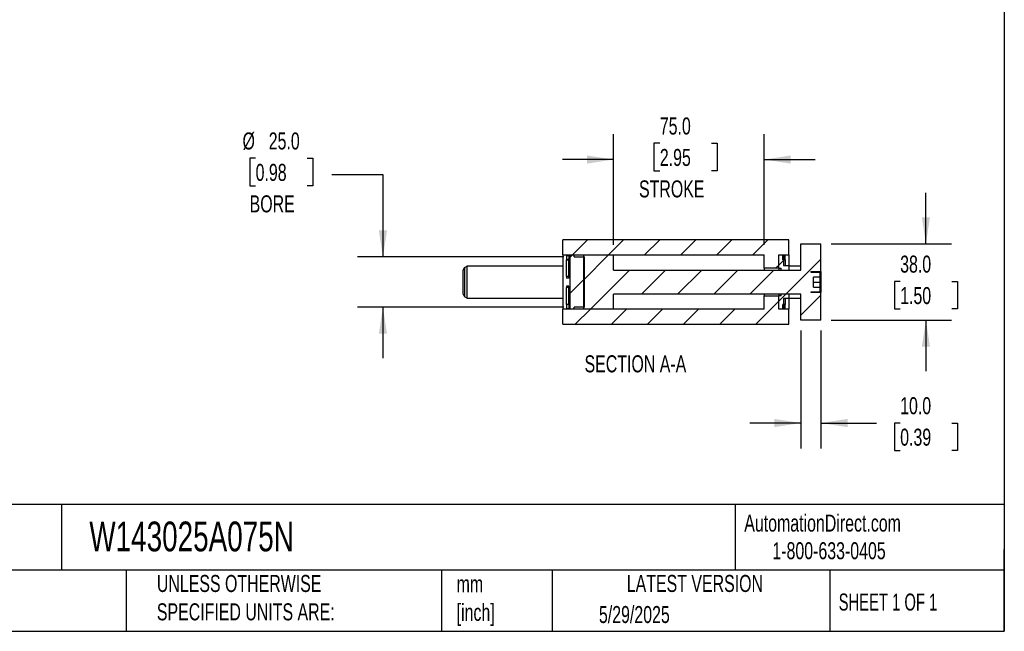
# Model space of a CAD drawing. Header units: millimetres. Extents: x 25 to 1092, y 25 to 838.
# Tile 3 of 4: x 602 to 1092, y 25 to 330. Entities that reach past the tile are written whole.
import ezdxf

# ---------------------------------------------------------------- set-up
doc = ezdxf.new("R2010")
doc.units = ezdxf.units.MM
doc.header["$LTSCALE"] = 4
doc.linetypes.add('SLD-Solid', pattern=[0])
doc.layers.add('DIMENSIONS', color=140, linetype='SLD-Solid', lineweight=25)
doc.layers.add('TEXT', color=140, linetype='SLD-Solid', lineweight=25)
doc.layers.add('HATCH', color=6, linetype='SLD-Solid')
doc.styles.add('SLDTEXTSTYLE0', font='TXT', dxfattribs={"width": 0.7})
doc.styles.add('SLDTEXTSTYLE1', font='TXT', dxfattribs={"width": 0.65})
doc.dimstyles.new('SLDDIMSTYLE2', dxfattribs={"dimtxt": 8.632031, "dimasz": 13.208, "dimexe": 0, "dimexo": 0.0625, "dimgap": 2.158008, "dimtad": 0, "dimtih": 1, "dimtoh": 1, "dimrnd": 1e-09, "dimzin": 4, "dimdsep": 46, "dimtxsty": 'SLDTEXTSTYLE0', "dimsah": 1, "dimcen": 0.09, "dimadec": 0, "dimazin": 1, "dimtfac": 1, "dimtmove": 0, "dimatfit": 0, "dimfxl": 0, "dimfrac": 2, "dimtolj": 1, "dimtzin": 12, "dimarcsym": 0})

# ---------------------------------------------------------------- blocks, each defined once
blk = doc.blocks.new('_D_29')
at = {"layer": 'DIMENSIONS'}
for p, q in [((719.59, 260.86), (716.69, 260.86)), ((716.69, 260.86), (716.69, 247.14)), ((745.24, 260.86), (748.14, 260.86)), ((748.14, 260.86), (748.14, 247.14)), ((757.55, 252.79), (782.95, 252.79)), ((782.95, 252.79), (782.95, 211.74)), ((716.69, 247.14), (719.59, 247.14)), ((748.14, 247.14), (745.24, 247.14)), ((872.97, 211.74), (770.25, 211.74)), ((872.97, 186.74), (770.25, 186.74)), ((782.95, 186.74), (782.95, 161.34))]:
    blk.add_line(p, q, dxfattribs=at)
for points in [[(782.95, 211.74), (784.98, 224.94), (780.92, 224.94)], [(782.95, 186.74), (780.92, 173.53), (784.98, 173.53)]]:
    blk.add_solid(points, dxfattribs=at)
at = {"layer": 'DIMENSIONS', "char_height": 8.467, "attachment_point": 1, "style": 'SLDTEXTSTYLE0'}
for s, insert in [('%%c', (713.07, 273.71)), ('25.0', (726.1, 273.71)), ('0.98', (719.59, 258.06)), ('BORE', (716.6, 242.41))]:
    blk.add_mtext(s, dxfattribs=dict(at, insert=insert))
blk = doc.blocks.new('_D_30')
at = {"layer": 'DIMENSIONS'}
for p, q in [((897.7, 217.82), (897.7, 272.94)), ((972.7, 217.82), (972.7, 272.94)), ((920.75, 268.31), (917.85, 268.31)), ((917.85, 268.31), (917.85, 254.59)), ((946.4, 268.31), (949.3, 268.31)), ((949.3, 268.31), (949.3, 254.59)), ((897.7, 260.24), (872.3, 260.24)), ((972.7, 260.24), (998.1, 260.24)), ((917.85, 254.59), (920.75, 254.59)), ((949.3, 254.59), (946.4, 254.59))]:
    blk.add_line(p, q, dxfattribs=at)
for points in [[(897.7, 260.24), (884.49, 262.27), (884.49, 258.2)], [(972.7, 260.24), (985.91, 258.2), (985.91, 262.27)]]:
    blk.add_solid(points, dxfattribs=at)
at = {"layer": 'DIMENSIONS', "char_height": 8.467, "attachment_point": 1, "style": 'SLDTEXTSTYLE0'}
for s, insert in [('75.0', (920.75, 281.16)), ('2.95', (920.75, 265.51)), ('STROKE', (910.39, 249.85))]:
    blk.add_mtext(s, dxfattribs=dict(at, insert=insert))
blk = doc.blocks.new('_D_31')
at = {"layer": 'DIMENSIONS'}
for p, q in [((1053.19, 218.24), (1053.19, 243.64)), ((1006.03, 218.24), (1065.89, 218.24)), ((1040.37, 199.56), (1037.47, 199.56)), ((1037.47, 199.56), (1037.47, 185.84)), ((1066.02, 199.56), (1068.92, 199.56)), ((1068.92, 199.56), (1068.92, 185.84)), ((1037.47, 185.84), (1040.37, 185.84)), ((1068.92, 185.84), (1066.02, 185.84)), ((1006.03, 180.24), (1065.89, 180.24)), ((1053.19, 180.24), (1053.19, 154.84))]:
    blk.add_line(p, q, dxfattribs=at)
for points in [[(1053.19, 218.24), (1055.22, 231.44), (1051.16, 231.44)], [(1053.19, 180.24), (1051.16, 167.03), (1055.22, 167.03)]]:
    blk.add_solid(points, dxfattribs=at)
at = {"layer": 'DIMENSIONS', "char_height": 8.467, "attachment_point": 1, "style": 'SLDTEXTSTYLE0'}
for s, insert in [('38.0', (1040.37, 212.41)), ('1.50', (1040.37, 196.76))]:
    blk.add_mtext(s, dxfattribs=dict(at, insert=insert))
blk = doc.blocks.new('_D_32')
at = {"layer": 'DIMENSIONS'}
for p, q in [((990.95, 175.16), (990.95, 116.37)), ((1000.95, 175.16), (1000.95, 116.37)), ((990.95, 129.07), (965.55, 129.07)), ((1000.95, 129.07), (1028.67, 129.07)), ((1040.37, 129.07), (1037.47, 129.07)), ((1037.47, 129.07), (1037.47, 115.35)), ((1066.02, 129.07), (1068.92, 129.07)), ((1068.92, 129.07), (1068.92, 115.35)), ((1037.47, 115.35), (1040.37, 115.35)), ((1068.92, 115.35), (1066.02, 115.35))]:
    blk.add_line(p, q, dxfattribs=at)
for points in [[(990.95, 129.07), (977.74, 131.11), (977.74, 127.04)], [(1000.95, 129.07), (1014.16, 127.04), (1014.16, 131.11)]]:
    blk.add_solid(points, dxfattribs=at)
at = {"layer": 'DIMENSIONS', "char_height": 8.467, "attachment_point": 1, "style": 'SLDTEXTSTYLE0'}
for s, insert in [('10.0', (1040.37, 141.92)), ('0.39', (1040.37, 126.27))]:
    blk.add_mtext(s, dxfattribs=dict(at, insert=insert))

msp = doc.modelspace()

# ---------------------------------------------------------------- hatches: boundary and pattern name
at = {"layer": 'HATCH'}
h = msp.add_hatch(dxfattribs=at)
h.set_pattern_fill('ANSI31', color=256, scale=4, style=0)
h.paths.add_polyline_path([(984.949, 212.736), (984.949, 220.236), (872.449, 220.236), (872.449, 212.736), (972.699, 212.736), (972.699, 206.086), (979.949, 206.086), (979.949, 212.736)], flags=0)
h = msp.add_hatch(dxfattribs=at)
h.set_pattern_fill('ANSI31', color=256, scale=4, style=0)
edge = h.paths.add_edge_path(flags=0)
edge.add_line((990.949, 205.236), (897.699, 205.236))
edge.add_line((897.699, 205.236), (897.699, 212.736))
edge.add_line((897.699, 212.736), (882.699, 212.736))
edge.add_line((882.699, 212.736), (882.699, 185.736))
edge.add_line((882.699, 185.736), (897.699, 185.736))
edge.add_line((897.699, 185.736), (897.699, 193.236))
edge.add_line((897.699, 193.236), (990.949, 193.236))
edge.add_line((990.949, 193.236), (990.949, 180.236))
edge.add_line((990.949, 180.236), (1000.949, 180.236))
edge.add_line((1000.949, 180.236), (1000.949, 193.986))
edge.add_line((1000.949, 193.986), (995.949, 193.986))
edge.add_line((995.949, 193.986), (995.949, 194.236))
edge.add_line((995.949, 194.236), (1000.199, 194.236))
edge.add_arc((1000.199, 194.486), 0.25, 270, 360)
edge.add_line((1000.449, 194.486), (1000.449, 196.736))
edge.add_line((1000.449, 196.736), (997.254, 196.736))
edge.add_line((997.254, 196.736), (997.254, 201.736))
edge.add_line((997.254, 201.736), (1000.449, 201.736))
edge.add_line((1000.449, 201.736), (1000.449, 203.986))
edge.add_arc((1000.199, 203.986), 0.25, 0, 90)
edge.add_line((1000.199, 204.236), (995.949, 204.236))
edge.add_line((995.949, 204.236), (995.949, 204.486))
edge.add_line((995.949, 204.486), (1000.949, 204.486))
edge.add_line((1000.949, 204.486), (1000.949, 218.236))
edge.add_line((1000.949, 218.236), (990.949, 218.236))
edge.add_line((990.949, 218.236), (990.949, 205.236))
h = msp.add_hatch(dxfattribs=at)
h.set_pattern_fill('ANSI31', color=256, scale=4, style=0)
h.paths.add_polyline_path([(875.449, 212.527), (874.249, 212.527), (874.249, 210.336), (875.449, 210.336)], flags=0)
h = msp.add_hatch(dxfattribs=at)
h.set_pattern_fill('ANSI31', color=256, scale=4, style=0)
h.paths.add_polyline_path([(878.049, 212.736), (876.049, 212.736), (876.049, 185.736), (878.049, 185.736), (878.049, 186.736), (883.299, 186.736), (883.299, 211.736), (878.049, 211.736)], flags=0)
h = msp.add_hatch(dxfattribs=at)
h.set_pattern_fill('ANSI31', color=256, scale=4, style=0)
h.paths.add_polyline_path([(984.949, 205.236), (984.949, 207.486), (982.349, 207.486), (982.349, 212.736), (979.949, 212.736), (979.949, 206.086), (981.149, 206.086), (981.149, 205.236)], flags=0)
h = msp.add_hatch(dxfattribs=at)
h.set_pattern_fill('ANSI31', color=256, scale=4, style=0)
h.paths.add_polyline_path([(983.149, 212.527), (981.949, 212.527), (981.949, 210.336), (983.149, 210.336)], flags=0)
h = msp.add_hatch(dxfattribs=at)
h.set_pattern_fill('ANSI31', color=256, scale=4, style=0)
h.paths.add_polyline_path([(872.449, 185.736), (872.449, 178.236), (984.949, 178.236), (984.949, 185.736), (979.949, 185.736), (979.949, 192.386), (972.699, 192.386), (972.699, 185.736)], flags=0)
h = msp.add_hatch(dxfattribs=at)
h.set_pattern_fill('ANSI31', color=256, scale=4, style=0)
h.paths.add_polyline_path([(984.949, 190.986), (984.949, 193.236), (981.149, 193.236), (981.149, 192.386), (979.949, 192.386), (979.949, 185.736), (982.349, 185.736), (982.349, 190.986)], flags=0)
h = msp.add_hatch(dxfattribs=at)
h.set_pattern_fill('ANSI31', color=256, scale=4, style=0)
h.paths.add_polyline_path([(874.249, 185.945), (875.449, 185.945), (875.449, 188.136), (874.249, 188.136)], flags=0)
h = msp.add_hatch(dxfattribs=at)
h.set_pattern_fill('ANSI31', color=256, scale=4, style=0)
h.paths.add_polyline_path([(981.949, 185.945), (983.149, 185.945), (983.149, 188.136), (981.949, 188.136)], flags=0)

# ---------------------------------------------------------------- linework, layer by layer
for p, q in [((984.949, 220.236), (872.449, 220.236)), ((872.449, 212.736), (872.449, 220.236)), ((984.949, 212.736), (984.949, 220.236)), ((990.949, 218.236), (1000.949, 218.236)), ((990.949, 205.236), (990.949, 218.236)), ((1000.949, 204.486), (1000.949, 218.236)), ((872.449, 212.736), (972.699, 212.736)), ((872.449, 212.736), (872.449, 185.736)), ((874.249, 212.527), (875.449, 212.527)), ((874.249, 212.527), (874.249, 210.336)), ((875.449, 212.527), (875.449, 210.336)), ((876.049, 212.736), (878.049, 212.736)), ((876.049, 212.736), (876.049, 185.736)), ((878.049, 211.736), (878.049, 212.736)), ((878.049, 211.736), (883.299, 211.736)), ((882.699, 212.736), (882.699, 185.736)), ((882.699, 212.736), (897.699, 212.736)), ((883.299, 186.736), (883.299, 211.736)), ((897.699, 205.236), (897.699, 212.736)), ((972.699, 206.086), (972.699, 212.736)), ((979.949, 212.736), (984.949, 212.736)), ((979.949, 206.086), (979.949, 212.736)), ((979.949, 212.736), (982.349, 212.736)), ((979.949, 206.086), (979.949, 212.736)), ((981.949, 212.527), (983.149, 212.527)), ((981.949, 210.336), (981.949, 212.527)), ((982.349, 212.736), (982.349, 207.486)), ((983.149, 212.556), (982.349, 212.556)), ((983.149, 212.527), (983.149, 212.556)), ((983.149, 210.336), (983.149, 212.527)), ((984.949, 212.736), (984.949, 207.486)), ((824.949, 207.236), (823.699, 206.514)), ((823.699, 191.958), (823.699, 206.514)), ((872.449, 207.236), (824.949, 207.236)), ((824.949, 191.236), (824.949, 207.236)), ((874.249, 210.336), (875.449, 210.336)), ((874.249, 201.988), (874.249, 210.336)), ((875.449, 201.988), (875.449, 210.336)), ((979.949, 206.086), (972.699, 206.086)), ((972.699, 206.086), (972.699, 205.236)), ((979.949, 206.086), (979.949, 205.236)), ((979.949, 206.086), (981.149, 206.086)), ((979.949, 206.086), (979.949, 205.236)), ((981.149, 205.236), (981.149, 206.086)), ((981.949, 210.336), (983.149, 210.336)), ((982.349, 207.486), (984.949, 207.486)), ((983.149, 210.336), (983.149, 207.486)), ((984.949, 207.486), (984.949, 205.236)), ((990.949, 207.236), (984.949, 207.236)), ((822.949, 193.257), (822.949, 205.215)), ((875.449, 201.988), (874.249, 201.988)), ((874.249, 201.988), (874.249, 201.236)), ((875.449, 201.236), (874.249, 201.236)), ((875.449, 201.988), (875.449, 201.236)), ((897.699, 205.236), (990.949, 205.236)), ((981.149, 205.236), (984.949, 205.236)), ((995.949, 204.486), (1000.949, 204.486)), ((995.949, 204.486), (995.949, 204.236)), ((995.949, 204.236), (1000.199, 204.236)), ((1000.449, 201.736), (997.254, 201.736)), ((997.254, 196.736), (997.254, 201.736)), ((1000.449, 203.986), (1000.449, 201.736)), ((1000.449, 201.736), (1000.449, 199.236)), ((1000.949, 204.486), (1000.949, 193.986)), ((875.449, 197.236), (874.249, 197.236)), ((874.249, 197.236), (874.249, 196.484)), ((875.449, 196.484), (874.249, 196.484)), ((874.249, 188.136), (874.249, 196.484)), ((875.449, 197.236), (875.449, 196.484)), ((875.449, 188.136), (875.449, 196.484)), ((997.254, 199.236), (1000.449, 199.236)), ((997.254, 196.736), (1000.449, 196.736)), ((1000.449, 199.236), (1000.449, 196.736)), ((1000.449, 196.736), (1000.449, 194.486)), ((823.699, 191.958), (824.949, 191.236)), ((824.949, 191.236), (872.449, 191.236)), ((990.949, 193.236), (897.699, 193.236)), ((897.699, 185.736), (897.699, 193.236)), ((972.699, 193.236), (972.699, 192.386)), ((972.699, 185.736), (972.699, 192.386)), ((972.699, 192.386), (979.949, 192.386)), ((979.949, 193.236), (979.949, 192.386)), ((979.949, 193.236), (979.949, 192.386)), ((979.949, 185.736), (979.949, 192.386)), ((979.949, 185.736), (979.949, 192.386)), ((981.149, 192.386), (979.949, 192.386)), ((981.149, 192.386), (981.149, 193.236)), ((984.949, 193.236), (981.149, 193.236)), ((984.949, 193.236), (984.949, 190.986)), ((984.949, 191.236), (990.949, 191.236)), ((990.949, 180.236), (990.949, 193.236)), ((1000.199, 194.236), (995.949, 194.236)), ((995.949, 194.236), (995.949, 193.986)), ((1000.949, 193.986), (995.949, 193.986)), ((1000.949, 180.236), (1000.949, 193.986)), ((874.249, 188.136), (874.249, 185.945)), ((875.449, 188.136), (874.249, 188.136)), ((875.449, 188.136), (875.449, 185.945)), ((883.299, 186.736), (878.049, 186.736)), ((878.049, 185.736), (878.049, 186.736)), ((983.149, 188.136), (981.949, 188.136)), ((981.949, 185.945), (981.949, 188.136)), ((984.949, 190.986), (982.349, 190.986)), ((982.349, 190.986), (982.349, 185.736)), ((983.149, 190.986), (983.149, 188.136)), ((983.149, 185.945), (983.149, 188.136)), ((984.949, 190.986), (984.949, 185.736)), ((972.699, 185.736), (872.449, 185.736)), ((872.449, 178.236), (872.449, 185.736)), ((875.449, 185.945), (874.249, 185.945)), ((878.049, 185.736), (876.049, 185.736)), ((897.699, 185.736), (882.699, 185.736)), ((984.949, 185.736), (979.949, 185.736)), ((982.349, 185.736), (979.949, 185.736)), ((983.149, 185.945), (981.949, 185.945)), ((982.349, 185.916), (983.149, 185.916)), ((983.149, 185.916), (983.149, 185.945)), ((984.949, 178.236), (984.949, 185.736)), ((872.449, 178.236), (984.949, 178.236)), ((1000.949, 180.236), (990.949, 180.236))]:
    msp.add_line(p, q)
for centre, radius, start, end in [((824.449, 205.215), 1.5, 120, 180), ((1000.199, 203.986), 0.25, 0, 90), ((824.449, 193.257), 1.5, 180, 240), ((1000.199, 194.486), 0.25, 270, 0)]:
    msp.add_arc(centre, radius, start, end)
at = {"layer": 'TEXT'}
for p, q in [((1092.2, 838.2), (1092.2, 25.4)), ((1092.2, 88.504), (25.4, 88.504)), ((623.036, 88.504), (623.036, 55.88)), ((958.302, 88.504), (958.302, 55.88)), ((1092.2, 25.4), (1092.2, 66.04)), ((1092.2, 55.88), (25.4, 55.88)), ((655.121, 55.88), (655.121, 25.4)), ((812.097, 55.88), (812.097, 25.4)), ((867.248, 55.88), (867.248, 25.4)), ((1005.395, 55.88), (1005.395, 25.4)), ((25.4, 25.4), (1092.2, 25.4))]:
    msp.add_line(p, q, dxfattribs=at)

# ---------------------------------------------------------------- texts
for s, insert, char_height, attachment_point, style in [('SECTION A-A', (908.6, 162.781), 8.46667, 2, 'SLDTEXTSTYLE0'), ('AutomationDirect.com', (962.78, 83.506), 8.46667, 1, 'SLDTEXTSTYLE0'), ('W143025A075N', (636.831, 80.026), 14.81667, 1, 'SLDTEXTSTYLE0'), ('1-800-633-0405', (976.766, 69.748), 8.46667, 1, 'SLDTEXTSTYLE0'), ('METRIC UNITS USED ^JFOR PART DESIGN', (510.417, 54.224), 8.46667, 1, 'SLDTEXTSTYLE0'), ('UNLESS OTHERWISE ^JSPECIFIED UNITS ARE:', (670.432, 53.442), 8.46667, 1, 'SLDTEXTSTYLE0'), ('mm^J[inch]', (819.629, 53.189), 8.4667, 1, 'SLDTEXTSTYLE0'), ('LATEST VERSION', (938.209, 53.456), 8.46667, 2, 'SLDTEXTSTYLE0'), ('SHEET 1 OF 1', (1009.765, 44.206), 8.46667, 1, 'SLDTEXTSTYLE1'), ('5/29/2025', (890.451, 37.988), 8.4667, 1, 'SLDTEXTSTYLE0')]:
    msp.add_mtext(s, dxfattribs=dict(at, insert=insert, char_height=char_height, attachment_point=attachment_point, style=style))

# ---------------------------------------------------------------- dimensions: what is measured, and where the dimension line sits
at = {"layer": 'DIMENSIONS'}
dim = msp.add_linear_dim(base=(972.699, 260.236), p1=(897.699, 212.736), p2=(972.699, 212.736), text='<>\\PSTROKE', dimstyle='SLDDIMSTYLE2', dxfattribs=at)
dim.commit()
dim.dimension.update_dxf_attribs({"geometry": '_D_30', "text_midpoint": (933.578, 260.236), "dimtype": 160})
dim = msp.add_linear_dim(base=(782.949, 211.736), p1=(878.049, 186.736), p2=(878.049, 211.736), angle=90, text='%%c<>\\PBORE', dimstyle='SLDDIMSTYLE2', dxfattribs=at)
dim.commit()
dim.dimension.update_dxf_attribs({"geometry": '_D_29', "text_midpoint": (782.949, 252.788), "dimtype": 160})
dim = msp.add_linear_dim(base=(1053.193, 218.236), p1=(1000.949, 180.236), p2=(1000.949, 218.236), angle=90, dimstyle='SLDDIMSTYLE2', dxfattribs=at)
dim.commit()
dim.dimension.update_dxf_attribs({"geometry": '_D_31', "text_midpoint": (1053.193, 199.563), "dimtype": 160})
dim = msp.add_linear_dim(base=(990.949, 129.074), p1=(1000.949, 180.236), p2=(990.949, 180.236), dimstyle='SLDDIMSTYLE2', dxfattribs=at)
dim.commit()
dim.dimension.update_dxf_attribs({"geometry": '_D_32', "text_midpoint": (1053.193, 129.074), "dimtype": 160})

doc.saveas('drawing.dxf')
